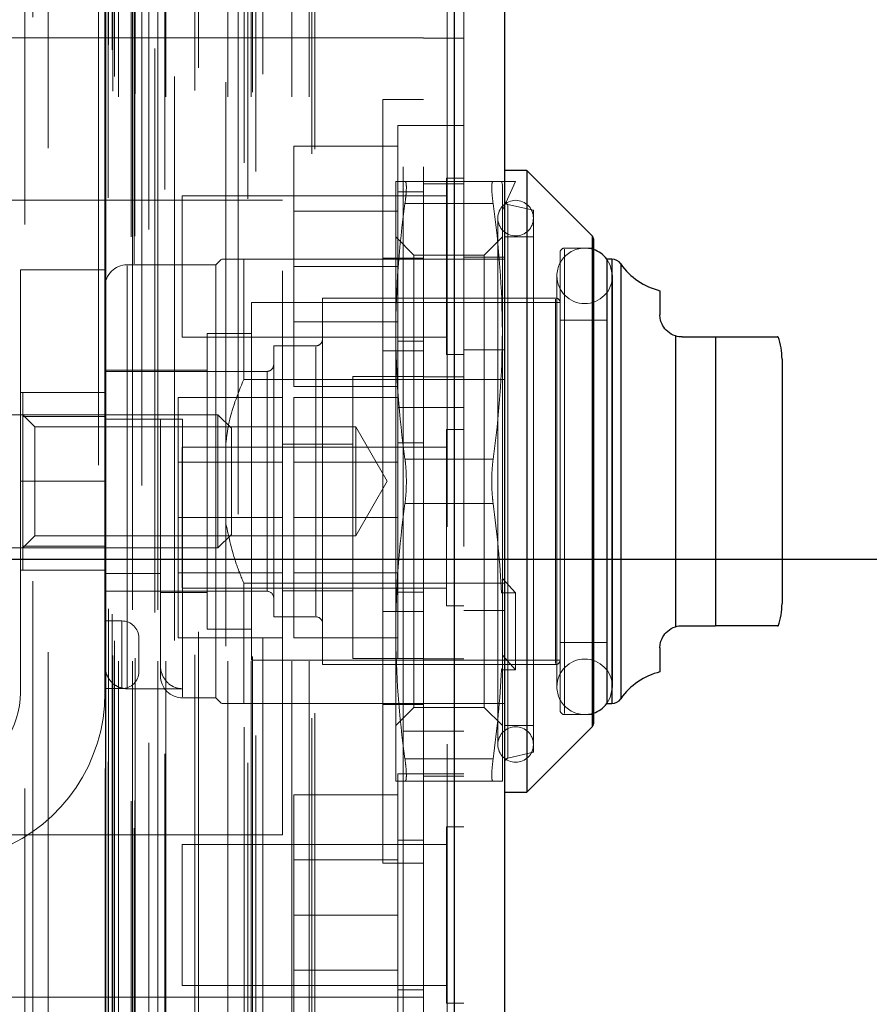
# Model space of a CAD drawing. Header units: inches. Extents: x 0.2 to 10.8, y 0.2 to 8.2.
# Tile 22 of 86: x 1.853 to 2.004, y 3.146 to 3.32. Entities that reach past the tile are written whole.
import ezdxf

# ---------------------------------------------------------------- set-up
doc = ezdxf.new("R2010")
doc.units = ezdxf.units.IN
doc.header["$MEASUREMENT"] = 0
doc.linetypes.add('HIDDEN', pattern=[0.07500000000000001, 0.05, -0.025])
doc.layers.add('DIMENSIONS', color=140, linetype='Continuous')
doc.layers.add('SLD-0', color=179, linetype='Continuous')
doc.styles.add('SLDTEXTSTYLE0', font='TXT', dxfattribs={"width": 0.7})
doc.dimstyles.new('SLDDIMSTYLE1', dxfattribs={"dimtxt": 0.0849609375, "dimasz": 0.13, "dimexe": 0, "dimexo": 0.0625, "dimgap": 0.021240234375, "dimtad": 0, "dimtih": 1, "dimtoh": 1, "dimlfac": 10, "dimrnd": 1e-09, "dimzin": 12, "dimdsep": 46, "dimtxsty": 'SLDTEXTSTYLE0', "dimsah": 1, "dimcen": 0.09, "dimadec": 0, "dimazin": 3, "dimtfac": 1, "dimtmove": 0, "dimatfit": 0, "dimfxl": 0, "dimfrac": 2, "dimtolj": 1, "dimtzin": 12, "dimarcsym": 0})
doc.dimstyles.new('SLDDIMSTYLE3', dxfattribs={"dimtxt": 0.18, "dimasz": 0.13, "dimexe": 0, "dimexo": 0.0625, "dimgap": 0, "dimtad": 0, "dimtih": 1, "dimtoh": 1, "dimdec": 0, "dimrnd": 1e-09, "dimzin": 0, "dimdsep": 46, "dimtxsty": 'Standard', "dimsah": 1, "dimcen": 0.09, "dimadec": 0, "dimazin": 0, "dimtfac": 0.13, "dimtdec": 0, "dimtofl": 0, "dimtmove": 0, "dimatfit": 3, "dimfxl": 0, "dimfrac": 2, "dimtolj": 1, "dimtzin": 0, "dimarcsym": 0})

# ---------------------------------------------------------------- blocks, each defined once
blk = doc.blocks.new('_D_11')
at = {"layer": 'DIMENSIONS'}
for p, q in [((2.038487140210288, 3.224847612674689), (2.038487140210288, 3.474847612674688)), ((1.746541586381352, 3.224847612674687), (2.163487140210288, 3.224847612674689)), ((1.87197215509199, 3.042647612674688), (2.163487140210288, 3.042647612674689)), ((2.038487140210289, 2.744478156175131), (2.038487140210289, 3.042647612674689)), ((2.134188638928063, 2.744478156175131), (2.038487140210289, 2.744478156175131)), ((2.287380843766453, 2.744478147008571), (2.25885075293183, 2.744478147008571)), ((2.25885075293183, 2.744478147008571), (2.25885075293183, 2.609447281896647)), ((2.539850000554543, 2.744478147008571), (2.568380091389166, 2.744478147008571)), ((2.568380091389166, 2.744478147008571), (2.568380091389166, 2.609447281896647)), ((2.25885075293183, 2.609447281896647), (2.287380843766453, 2.609447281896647)), ((2.568380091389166, 2.609447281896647), (2.539850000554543, 2.609447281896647))]:
    blk.add_line(p, q, dxfattribs=at)
for points in [[(2.038487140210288, 3.224847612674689), (2.058487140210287, 3.354847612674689), (2.018487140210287, 3.354847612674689)], [(2.038487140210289, 3.042647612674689), (2.018487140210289, 2.912647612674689), (2.058487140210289, 2.912647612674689)]]:
    blk.add_solid(points, dxfattribs=at)
at = {"layer": 'DIMENSIONS', "char_height": 0.08333333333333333, "attachment_point": 1, "style": 'SLDTEXTSTYLE0'}
for s, insert in [('1.82', (2.287380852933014, 2.87092052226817)), ('46.3', (2.287380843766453, 2.716869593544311))]:
    blk.add_mtext(s, dxfattribs=dict(at, insert=insert))
blk = doc.blocks.new('_D_12')
at = {"layer": 'DIMENSIONS'}
for p, q in [((1.670916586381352, 3.149222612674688), (1.670916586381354, 2.727656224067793)), ((1.853116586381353, 2.999847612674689), (1.853116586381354, 2.727656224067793)), ((1.112611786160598, 2.85265621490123), (1.084081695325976, 2.85265621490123)), ((1.084081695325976, 2.85265621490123), (1.084081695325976, 2.717625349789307)), ((1.365080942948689, 2.85265621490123), (1.393611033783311, 2.85265621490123)), ((1.393611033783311, 2.85265621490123), (1.393611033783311, 2.717625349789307)), ((1.670916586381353, 2.852656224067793), (1.480213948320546, 2.852656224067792)), ((1.853116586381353, 2.852656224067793), (2.103116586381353, 2.852656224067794)), ((1.084081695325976, 2.717625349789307), (1.112611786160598, 2.717625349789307)), ((1.393611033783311, 2.717625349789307), (1.365080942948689, 2.717625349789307))]:
    blk.add_line(p, q, dxfattribs=at)
for points in [[(1.670916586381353, 2.852656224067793), (1.540916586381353, 2.872656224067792), (1.540916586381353, 2.832656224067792)], [(1.853116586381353, 2.852656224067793), (1.983116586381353, 2.832656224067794), (1.983116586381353, 2.872656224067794)]]:
    blk.add_solid(points, dxfattribs=at)
at = {"layer": 'DIMENSIONS', "char_height": 0.08333333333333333, "attachment_point": 1, "style": 'SLDTEXTSTYLE0'}
for s, insert in [('1.82', (1.112611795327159, 2.97909859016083)), ('46.3', (1.112611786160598, 2.825047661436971))]:
    blk.add_mtext(s, dxfattribs=dict(at, insert=insert))

msp = doc.modelspace()

# ---------------------------------------------------------------- linework, layer by layer
at = {"layer": 'SLD-0', "linetype": 'HIDDEN', "lineweight": 18}
for p, q in [((1.873550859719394, 3.077172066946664), (1.873550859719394, 5.345503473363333)), ((1.873550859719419, 3.077172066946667), (1.873550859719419, 5.345503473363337)), ((1.867229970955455, 5.341502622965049), (1.867229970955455, 3.081172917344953)), ((1.873040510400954, 3.081977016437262), (1.873040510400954, 5.340698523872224)), ((1.873652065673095, 3.082084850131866), (1.873652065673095, 5.340590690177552)), ((1.854164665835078, 3.084158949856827), (1.854164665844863, 5.338522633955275)), ((1.854164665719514, 3.084169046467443), (1.854164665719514, 5.33852069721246)), ((1.876116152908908, 3.083254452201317), (1.876116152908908, 5.33942108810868)), ((1.874925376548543, 5.337926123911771), (1.874925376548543, 3.0847146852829)), ((1.868389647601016, 3.087754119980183), (1.868389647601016, 5.334921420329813)), ((1.868357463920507, 5.334669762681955), (1.868357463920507, 3.088005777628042)), ((1.868931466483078, 3.088910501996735), (1.868931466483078, 5.333765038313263)), ((1.868931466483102, 3.088910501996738), (1.868931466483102, 5.333765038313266)), ((1.893725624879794, 3.088730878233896), (1.893725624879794, 5.3339446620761)), ((1.878993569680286, 3.090339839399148), (1.878993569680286, 5.3323379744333)), ((1.892007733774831, 5.332835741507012), (1.892007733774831, 3.08984473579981)), ((1.876153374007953, 3.092311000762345), (1.876153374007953, 5.330364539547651)), ((1.929055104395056, 5.330601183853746), (1.929055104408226, 3.092074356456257)), ((1.929055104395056, 3.092074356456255), (1.929055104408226, 5.330601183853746)), ((1.930305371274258, 3.092074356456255), (1.930305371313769, 5.330601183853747)), ((1.895142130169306, 3.093570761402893), (1.895142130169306, 5.329108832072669)), ((1.89302445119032, 3.095093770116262), (1.89302445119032, 5.327581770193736)), ((1.932029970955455, 5.327067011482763), (1.932029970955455, 3.095608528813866)), ((1.858288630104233, 3.097686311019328), (1.858288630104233, 5.32495988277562)), ((1.905044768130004, 3.09665662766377), (1.905044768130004, 5.326018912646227)), ((1.905564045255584, 3.097533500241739), (1.905564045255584, 5.325142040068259)), ((1.870748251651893, 3.106794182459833), (1.870748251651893, 5.315881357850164)), ((1.870748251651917, 3.106794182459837), (1.870748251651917, 5.315881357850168)), ((1.873236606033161, 5.315881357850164), (1.873236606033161, 3.106794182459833)), ((1.873236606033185, 3.106794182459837), (1.873236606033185, 5.315881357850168)), ((1.877736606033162, 3.106794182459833), (1.877736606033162, 5.315881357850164)), ((1.877736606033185, 5.315881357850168), (1.877736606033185, 3.106794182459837)), ((1.879144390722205, 3.106794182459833), (1.879144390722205, 5.315881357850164)), ((1.89014912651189, 3.106794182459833), (1.89014912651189, 5.315881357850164)), ((1.894283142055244, 3.106794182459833), (1.894283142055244, 5.315881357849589)), ((1.901524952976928, 3.106794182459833), (1.901524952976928, 5.315881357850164)), ((1.904564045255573, 3.106794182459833), (1.904564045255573, 5.315881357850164)), ((1.904564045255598, 3.106794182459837), (1.904564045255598, 5.315881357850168)), ((1.869736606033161, 3.107794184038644), (1.869736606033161, 5.314881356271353)), ((1.869736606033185, 3.107794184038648), (1.869736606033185, 5.314881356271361)), ((1.873736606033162, 3.107294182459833), (1.873736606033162, 5.315381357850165)), ((1.877236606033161, 5.315381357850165), (1.877236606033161, 3.107294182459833)), ((1.884302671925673, 3.107894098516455), (1.884302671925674, 5.314831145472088)), ((1.894537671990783, 3.10759109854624), (1.894537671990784, 5.31508796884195)), ((1.870029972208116, 3.110387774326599), (1.870029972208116, 5.312287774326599)), ((1.88495958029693, 3.11194841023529), (1.88495958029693, 5.310727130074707)), ((1.884959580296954, 3.111948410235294), (1.884959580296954, 5.310727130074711)), ((1.89635505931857, 3.110833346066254), (1.89635505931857, 5.311842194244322)), ((1.880693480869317, 5.310402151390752), (1.880693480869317, 3.112256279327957)), ((1.889826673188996, 5.309406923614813), (1.889826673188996, 3.113270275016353)), ((1.869652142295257, 3.115090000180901), (1.869652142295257, 5.307585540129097)), ((1.869652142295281, 3.115090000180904), (1.869652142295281, 5.307585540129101)), ((1.868995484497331, 3.116017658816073), (1.868995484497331, 5.306657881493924)), ((1.868995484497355, 3.116017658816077), (1.868995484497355, 5.306657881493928)), ((1.855565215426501, 3.120926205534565), (1.855565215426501, 5.301749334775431)), ((1.921229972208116, 3.194387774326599), (1.921229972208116, 5.228287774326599)), ((1.921229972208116, 3.194387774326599), (1.921229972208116, 5.228287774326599)), ((1.921229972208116, 5.228287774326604), (1.921229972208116, 3.194387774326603)), ((1.921229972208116, 5.228287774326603), (1.921229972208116, 3.194387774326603)), ((1.924829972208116, 3.194387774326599), (1.924829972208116, 5.228287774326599)), ((1.924829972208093, 3.317221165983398), (1.834829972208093, 3.317221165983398)), ((1.92482997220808, 3.31717116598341), (1.93202997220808, 3.31717116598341)), ((1.917629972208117, 3.238641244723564), (1.917629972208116, 3.306341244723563)), ((1.924829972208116, 3.306341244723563), (1.917629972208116, 3.306341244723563)), ((1.920329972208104, 3.301721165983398), (1.920329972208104, 3.276721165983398)), ((1.924829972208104, 3.301721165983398), (1.920329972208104, 3.301721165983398)), ((1.932029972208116, 3.301721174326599), (1.924829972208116, 3.301721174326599)), ((1.920329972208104, 3.298021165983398), (1.901829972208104, 3.298021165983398)), ((1.901829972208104, 3.298021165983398), (1.901829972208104, 3.276721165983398)), ((1.919938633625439, 3.291790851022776), (1.919938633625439, 3.26521604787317)), ((1.937207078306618, 3.291790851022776), (1.921567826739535, 3.291790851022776)), ((1.932029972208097, 3.29137116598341), (1.924829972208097, 3.29137116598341)), ((1.928904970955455, 3.292346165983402), (1.928904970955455, 3.276721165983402)), ((1.932029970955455, 3.292346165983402), (1.928904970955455, 3.292346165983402)), ((1.938680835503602, 3.291790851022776), (1.938836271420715, 3.291204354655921)), ((1.938680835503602, 3.291790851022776), (1.941198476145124, 3.291790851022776)), ((1.941198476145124, 3.291790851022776), (1.938836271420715, 3.286673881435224)), ((1.924829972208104, 3.289971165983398), (1.920329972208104, 3.289971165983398)), ((1.938836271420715, 3.291204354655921), (1.938836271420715, 3.26521604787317)), ((1.899829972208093, 3.288471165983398), (1.799829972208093, 3.288471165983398)), ((1.882029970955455, 3.289221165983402), (1.882029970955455, 3.276721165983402)), ((1.928904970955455, 3.289221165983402), (1.882029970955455, 3.289221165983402)), ((1.899829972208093, 3.175971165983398), (1.899829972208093, 3.288471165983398)), ((1.937207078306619, 3.28785384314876), (1.921567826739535, 3.28785384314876)), ((1.937207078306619, 3.287853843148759), (1.921567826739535, 3.28785384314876)), ((1.920329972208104, 3.286516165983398), (1.901829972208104, 3.286516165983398)), ((1.944348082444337, 3.286672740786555), (1.939840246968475, 3.28771345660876)), ((1.939840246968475, 3.28766924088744), (1.939840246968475, 3.189613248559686)), ((1.944348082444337, 3.286672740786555), (1.944348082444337, 3.238641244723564)), ((1.938048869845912, 3.28529478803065), (1.938048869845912, 3.191987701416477)), ((1.92313548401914, 3.278751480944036), (1.919938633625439, 3.281948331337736)), ((1.938836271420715, 3.281948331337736), (1.935639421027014, 3.278751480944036)), ((1.944348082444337, 3.281948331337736), (1.939229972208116, 3.281948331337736)), ((1.954747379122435, 3.195103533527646), (1.954747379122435, 3.282178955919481)), ((1.949072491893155, 3.279192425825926), (1.949072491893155, 3.238641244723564)), ((1.954978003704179, 3.279979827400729), (1.949859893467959, 3.279979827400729)), ((1.949859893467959, 3.279803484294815), (1.949859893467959, 3.197479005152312)), ((1.889033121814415, 3.278011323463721), (1.888048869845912, 3.277027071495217)), ((1.892970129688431, 3.278011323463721), (1.892970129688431, 3.256682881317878)), ((1.892970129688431, 3.278011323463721), (1.939229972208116, 3.278011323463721)), ((1.917629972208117, 3.278191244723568), (1.924829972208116, 3.278191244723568)), ((1.92313548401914, 3.278751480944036), (1.92313548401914, 3.198531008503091)), ((1.935639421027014, 3.278751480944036), (1.92313548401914, 3.278751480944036)), ((1.932029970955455, 3.278371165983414), (1.939229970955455, 3.278371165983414)), ((1.935639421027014, 3.278751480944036), (1.935639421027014, 3.198531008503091)), ((1.957375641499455, 3.278011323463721), (1.957340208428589, 3.278011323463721)), ((1.958228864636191, 3.199271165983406), (1.958228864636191, 3.278011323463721)), ((1.853363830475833, 3.2761432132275), (1.853363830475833, 3.238643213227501)), ((1.868363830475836, 3.2761432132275), (1.853363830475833, 3.2761432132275)), ((1.868363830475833, 3.2761432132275), (1.868363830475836, 3.238643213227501)), ((1.888048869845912, 3.277027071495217), (1.872300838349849, 3.277027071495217)), ((1.872300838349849, 3.201872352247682), (1.872300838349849, 3.276846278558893)), ((1.882029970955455, 3.276721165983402), (1.882029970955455, 3.264221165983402)), ((1.888048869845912, 3.277027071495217), (1.888048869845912, 3.238641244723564)), ((1.920329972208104, 3.276721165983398), (1.901829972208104, 3.276721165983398)), ((1.901829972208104, 3.276721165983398), (1.901829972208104, 3.255421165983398)), ((1.920329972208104, 3.276721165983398), (1.920329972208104, 3.251721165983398)), ((1.928904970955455, 3.276721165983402), (1.928904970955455, 3.261096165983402)), ((1.959844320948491, 3.200114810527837), (1.959844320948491, 3.277167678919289)), ((1.94851737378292, 3.275058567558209), (1.94851737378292, 3.202223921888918)), ((1.958359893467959, 3.202223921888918), (1.958359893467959, 3.275058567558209)), ((1.906946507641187, 3.271121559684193), (1.906946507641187, 3.238641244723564)), ((1.948285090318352, 3.271121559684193), (1.906946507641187, 3.271121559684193)), ((1.948285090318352, 3.270943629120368), (1.948285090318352, 3.206338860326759)), ((1.894348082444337, 3.270334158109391), (1.894348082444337, 3.238641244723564)), ((1.949072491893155, 3.270334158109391), (1.894348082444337, 3.270334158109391)), ((1.901829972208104, 3.266926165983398), (1.920329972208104, 3.266926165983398)), ((1.957340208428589, 3.267184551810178), (1.949072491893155, 3.267184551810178)), ((1.919938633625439, 3.26521604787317), (1.919938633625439, 3.212066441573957)), ((1.938836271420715, 3.26521604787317), (1.938836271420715, 3.219178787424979)), ((1.882029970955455, 3.264221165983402), (1.928904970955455, 3.264221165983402)), ((1.886474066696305, 3.264822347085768), (1.886474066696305, 3.238641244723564)), ((1.894348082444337, 3.264822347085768), (1.886474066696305, 3.264822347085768)), ((1.920329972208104, 3.263471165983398), (1.924829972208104, 3.263471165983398)), ((1.969537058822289, 3.212866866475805), (1.969537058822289, 3.264415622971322)), ((1.976631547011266, 3.213050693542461), (1.976631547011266, 3.264231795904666)), ((1.898285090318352, 3.26265699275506), (1.898285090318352, 3.238641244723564)), ((1.905765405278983, 3.26265699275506), (1.898285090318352, 3.26265699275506)), ((1.905765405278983, 3.262481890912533), (1.905765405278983, 3.214800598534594)), ((1.917629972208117, 3.261740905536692), (1.924829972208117, 3.261740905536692)), ((1.932029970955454, 3.261920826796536), (1.939229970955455, 3.261920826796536)), ((1.928904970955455, 3.261096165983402), (1.932029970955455, 3.261096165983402)), ((1.886474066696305, 3.258326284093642), (1.868363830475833, 3.258326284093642)), ((1.897103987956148, 3.258129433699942), (1.868363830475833, 3.258129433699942)), ((1.892970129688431, 3.256682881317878), (1.939229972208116, 3.256682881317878)), ((1.897103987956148, 3.258084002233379), (1.897103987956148, 3.219198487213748)), ((1.912329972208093, 3.257221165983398), (1.912329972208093, 3.207221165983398)), ((1.924829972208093, 3.257221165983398), (1.912329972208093, 3.257221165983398)), ((1.93202997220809, 3.25717116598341), (1.924829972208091, 3.25717116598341)), ((1.920329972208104, 3.255421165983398), (1.901829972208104, 3.255421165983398)), ((1.868363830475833, 3.2543932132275), (1.853363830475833, 3.2543932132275)), ((1.853796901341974, 3.254389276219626), (1.853796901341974, 3.250121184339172)), ((1.853796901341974, 3.254389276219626), (1.868363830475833, 3.254389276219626)), ((1.899829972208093, 3.253521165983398), (1.881329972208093, 3.253521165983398)), ((1.881329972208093, 3.253521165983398), (1.881329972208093, 3.232221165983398)), ((1.920329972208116, 3.253521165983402), (1.901829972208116, 3.253521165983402)), ((1.901829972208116, 3.253521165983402), (1.901829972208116, 3.232221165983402)), ((1.920329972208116, 3.251721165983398), (1.920329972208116, 3.207221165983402)), ((1.920329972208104, 3.251721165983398), (1.924829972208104, 3.251721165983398)), ((1.924829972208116, 3.251721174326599), (1.932029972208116, 3.251721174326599)), ((1.888389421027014, 3.250452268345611), (1.849466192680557, 3.250452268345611)), ((1.855928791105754, 3.248320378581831), (1.853796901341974, 3.250452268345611)), ((1.853796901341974, 3.250121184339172), (1.868363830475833, 3.250121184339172)), ((1.853796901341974, 3.250121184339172), (1.853796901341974, 3.227161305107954)), ((1.872300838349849, 3.249664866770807), (1.882143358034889, 3.249664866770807)), ((1.878206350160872, 3.249664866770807), (1.878206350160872, 3.204192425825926)), ((1.882143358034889, 3.249664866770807), (1.882143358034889, 3.200430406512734)), ((1.888389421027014, 3.250452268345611), (1.888389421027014, 3.238641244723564)), ((1.890804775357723, 3.248036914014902), (1.888389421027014, 3.250452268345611)), ((1.855928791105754, 3.248320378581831), (1.855928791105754, 3.228962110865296)), ((1.912848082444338, 3.248320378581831), (1.855928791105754, 3.248320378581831)), ((1.890804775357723, 3.248036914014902), (1.890804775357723, 3.238641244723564)), ((1.912848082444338, 3.248320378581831), (1.912848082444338, 3.238641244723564)), ((1.918436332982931, 3.238641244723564), (1.912848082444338, 3.248320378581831)), ((1.928904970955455, 3.247846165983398), (1.928904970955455, 3.216596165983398)), ((1.932029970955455, 3.247846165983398), (1.928904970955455, 3.247846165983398)), ((1.882029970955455, 3.244721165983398), (1.882029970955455, 3.219721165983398)), ((1.928904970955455, 3.244721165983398), (1.882029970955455, 3.244721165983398)), ((1.912329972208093, 3.245221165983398), (1.899829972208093, 3.245221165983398)), ((1.924829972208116, 3.245471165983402), (1.920329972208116, 3.245471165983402)), ((1.937207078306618, 3.242578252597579), (1.921567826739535, 3.242578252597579)), ((1.937207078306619, 3.242578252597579), (1.921567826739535, 3.242578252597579)), ((1.899829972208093, 3.242016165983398), (1.881329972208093, 3.242016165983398)), ((1.920329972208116, 3.242016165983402), (1.901829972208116, 3.242016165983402)), ((1.853363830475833, 3.2011432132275), (1.853363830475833, 3.238643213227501)), ((1.868363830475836, 3.238643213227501), (1.853363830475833, 3.238643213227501)), ((1.868363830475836, 3.238643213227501), (1.853363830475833, 3.238643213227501)), ((1.868363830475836, 3.238643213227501), (1.868363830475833, 3.2011432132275)), ((1.886474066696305, 3.238641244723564), (1.886474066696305, 3.212460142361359)), ((1.888048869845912, 3.238641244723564), (1.888048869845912, 3.20025541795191)), ((1.888389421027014, 3.238641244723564), (1.888389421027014, 3.226830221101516)), ((1.890804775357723, 3.238641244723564), (1.890804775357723, 3.229245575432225)), ((1.894348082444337, 3.238641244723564), (1.894348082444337, 3.206948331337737)), ((1.898285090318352, 3.238641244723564), (1.898285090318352, 3.214625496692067)), ((1.906946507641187, 3.238641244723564), (1.906946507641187, 3.206160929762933)), ((1.912848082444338, 3.238641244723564), (1.912848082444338, 3.228962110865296)), ((1.912848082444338, 3.228962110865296), (1.918436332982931, 3.238641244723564)), ((1.917629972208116, 3.170941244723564), (1.917629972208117, 3.238641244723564)), ((1.944348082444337, 3.238641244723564), (1.944348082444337, 3.190609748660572)), ((1.949072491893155, 3.238641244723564), (1.949072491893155, 3.198090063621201)), ((1.937207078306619, 3.234704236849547), (1.921567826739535, 3.234704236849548)), ((1.937207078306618, 3.234704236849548), (1.921567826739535, 3.234704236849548)), ((1.899829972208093, 3.232221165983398), (1.881329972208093, 3.232221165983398)), ((1.881329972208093, 3.232221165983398), (1.881329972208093, 3.210921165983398)), ((1.920329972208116, 3.232221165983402), (1.901829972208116, 3.232221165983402)), ((1.901829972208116, 3.232221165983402), (1.901829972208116, 3.210921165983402)), ((1.853796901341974, 3.226830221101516), (1.855928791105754, 3.228962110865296)), ((1.855928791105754, 3.228962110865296), (1.912848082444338, 3.228962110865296)), ((1.888389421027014, 3.226830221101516), (1.890804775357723, 3.229245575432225)), ((1.849466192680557, 3.226830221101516), (1.888389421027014, 3.226830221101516)), ((1.853796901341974, 3.227161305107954), (1.853796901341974, 3.2228932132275)), ((1.853796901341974, 3.227161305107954), (1.868363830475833, 3.227161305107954)), ((1.868363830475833, 3.2228932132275), (1.853363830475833, 3.2228932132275)), ((1.868363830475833, 3.22233233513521), (1.878206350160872, 3.22233233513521)), ((1.881329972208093, 3.222426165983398), (1.899829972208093, 3.222426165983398)), ((1.901829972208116, 3.222426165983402), (1.920329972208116, 3.222426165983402)), ((1.892970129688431, 3.220599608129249), (1.892970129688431, 3.199271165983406)), ((1.892970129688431, 3.220599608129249), (1.939229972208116, 3.220599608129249)), ((1.941198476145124, 3.218885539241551), (1.938836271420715, 3.221444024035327)), ((1.868363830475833, 3.219153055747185), (1.897103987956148, 3.219153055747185)), ((1.878206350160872, 3.218956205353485), (1.886474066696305, 3.218956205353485)), ((1.882029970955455, 3.219721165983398), (1.928904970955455, 3.219721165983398)), ((1.899829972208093, 3.219221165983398), (1.912329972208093, 3.219221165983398)), ((1.920329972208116, 3.218971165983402), (1.924829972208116, 3.218971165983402)), ((1.938680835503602, 3.218885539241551), (1.938836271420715, 3.219178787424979)), ((1.938680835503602, 3.218885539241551), (1.941198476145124, 3.218885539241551)), ((1.938836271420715, 3.207805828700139), (1.938836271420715, 3.219178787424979)), ((1.941198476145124, 3.205247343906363), (1.941198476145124, 3.218885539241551)), ((1.928904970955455, 3.216596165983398), (1.932029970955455, 3.216596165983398)), ((1.898285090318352, 3.214625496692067), (1.905765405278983, 3.214625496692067)), ((1.917629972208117, 3.215541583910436), (1.924829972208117, 3.215541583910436)), ((1.932029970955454, 3.21572150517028), (1.939229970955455, 3.21572150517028)), ((1.871363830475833, 3.2138932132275), (1.868363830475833, 3.2138932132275)), ((1.871363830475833, 3.201893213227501), (1.871363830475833, 3.2138932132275)), ((1.871363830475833, 3.2138932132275), (1.871363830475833, 3.201893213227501)), ((1.886474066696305, 3.212460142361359), (1.894348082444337, 3.212460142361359)), ((1.919938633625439, 3.212066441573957), (1.919938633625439, 3.185491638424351)), ((1.874363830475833, 3.2048932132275), (1.874363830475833, 3.210893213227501)), ((1.899829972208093, 3.210921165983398), (1.881329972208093, 3.210921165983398)), ((1.920329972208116, 3.210921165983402), (1.901829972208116, 3.210921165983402)), ((1.949072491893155, 3.210097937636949), (1.957340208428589, 3.210097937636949)), ((1.941198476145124, 3.205247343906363), (1.938836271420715, 3.207805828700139)), ((1.938836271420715, 3.205540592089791), (1.938836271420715, 3.207805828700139)), ((1.894348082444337, 3.206948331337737), (1.949072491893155, 3.206948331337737)), ((1.906946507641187, 3.206160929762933), (1.948285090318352, 3.206160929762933)), ((1.912329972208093, 3.207221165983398), (1.924829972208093, 3.207221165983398)), ((1.924829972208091, 3.20717116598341), (1.93202997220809, 3.20717116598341)), ((1.938680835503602, 3.205247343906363), (1.938836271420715, 3.205540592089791)), ((1.938680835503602, 3.205247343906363), (1.941198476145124, 3.205247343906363)), ((1.938836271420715, 3.205540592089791), (1.938836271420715, 3.185491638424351)), ((1.871363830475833, 3.201893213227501), (1.868363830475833, 3.201893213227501)), ((1.872300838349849, 3.201872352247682), (1.882143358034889, 3.201872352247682)), ((1.882143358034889, 3.20025541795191), (1.888048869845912, 3.20025541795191)), ((1.888048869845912, 3.20025541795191), (1.889033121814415, 3.199271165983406)), ((1.892970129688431, 3.199271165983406), (1.932029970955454, 3.199271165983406)), ((1.917629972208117, 3.199091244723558), (1.924829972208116, 3.199091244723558)), ((1.932029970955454, 3.199271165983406), (1.939229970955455, 3.199271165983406)), ((1.957340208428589, 3.199271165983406), (1.957375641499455, 3.199271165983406)), ((1.919938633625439, 3.19533415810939), (1.92313548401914, 3.198531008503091)), ((1.92313548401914, 3.198531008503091), (1.935639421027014, 3.198531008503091)), ((1.935639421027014, 3.198531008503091), (1.938836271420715, 3.19533415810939)), ((1.949859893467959, 3.197302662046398), (1.954978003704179, 3.197302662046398)), ((1.921229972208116, 3.110387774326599), (1.921229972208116, 3.194387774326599)), ((1.921229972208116, 3.194387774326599), (1.932029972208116, 3.194387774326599)), ((1.924829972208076, 3.12967116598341), (1.924829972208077, 3.194387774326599)), ((1.939229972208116, 3.19533415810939), (1.944348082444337, 3.19533415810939)), ((1.939840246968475, 3.189569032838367), (1.944348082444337, 3.190609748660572)), ((1.937207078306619, 3.189428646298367), (1.921567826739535, 3.189428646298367)), ((1.937207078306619, 3.189428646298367), (1.921567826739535, 3.189428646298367)), ((1.920329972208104, 3.186771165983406), (1.920329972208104, 3.161771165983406)), ((1.924829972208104, 3.186771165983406), (1.920329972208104, 3.186771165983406)), ((1.932029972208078, 3.18677116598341), (1.924829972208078, 3.18677116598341)), ((1.937207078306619, 3.185491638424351), (1.921567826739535, 3.185491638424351)), ((1.924829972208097, 3.18637116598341), (1.932029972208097, 3.18637116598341)), ((1.920329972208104, 3.183071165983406), (1.901829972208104, 3.183071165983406)), ((1.901829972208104, 3.183071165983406), (1.901829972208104, 3.161771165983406)), ((1.928904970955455, 3.177396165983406), (1.928904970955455, 3.161771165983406)), ((1.932029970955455, 3.177396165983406), (1.928904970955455, 3.177396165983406)), ((1.799829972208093, 3.175971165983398), (1.899829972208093, 3.175971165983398)), ((1.924829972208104, 3.175021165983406), (1.920329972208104, 3.175021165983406)), ((1.882029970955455, 3.174271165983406), (1.882029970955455, 3.161771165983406)), ((1.928904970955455, 3.174271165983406), (1.882029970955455, 3.174271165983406)), ((1.920329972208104, 3.171566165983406), (1.901829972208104, 3.171566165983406)), ((1.917629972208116, 3.170941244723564), (1.924829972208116, 3.170941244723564)), ((1.882029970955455, 3.161771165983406), (1.882029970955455, 3.149271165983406)), ((1.920329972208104, 3.161771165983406), (1.901829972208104, 3.161771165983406)), ((1.901829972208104, 3.161771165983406), (1.901829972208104, 3.140471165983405)), ((1.920329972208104, 3.161771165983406), (1.920329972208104, 3.136771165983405)), ((1.928904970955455, 3.161771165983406), (1.928904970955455, 3.146146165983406)), ((1.901829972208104, 3.151976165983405), (1.920329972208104, 3.151976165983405)), ((1.882029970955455, 3.149271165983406), (1.928904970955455, 3.149271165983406)), ((1.920329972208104, 3.148521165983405), (1.924829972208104, 3.148521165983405)), ((1.834829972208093, 3.147221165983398), (1.924829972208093, 3.147221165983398)), ((1.928904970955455, 3.146146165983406), (1.932029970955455, 3.146146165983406))]:
    msp.add_line(p, q, dxfattribs=at)
at = {"layer": 'SLD-0', "linetype": 'Continuous', "lineweight": 25}
for p, q in [((1.868480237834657, 5.341502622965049), (1.868480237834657, 3.081172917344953)), ((1.930305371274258, 5.330601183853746), (1.930305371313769, 3.092074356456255)), ((1.939229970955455, 5.327067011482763), (1.939229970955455, 3.095608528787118)), ((1.943166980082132, 3.293759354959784), (1.939229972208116, 3.293759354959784)), ((1.954747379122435, 3.282178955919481), (1.943166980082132, 3.293759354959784)), ((1.943166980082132, 3.293759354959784), (1.943166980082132, 3.238641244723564)), ((1.954747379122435, 3.282178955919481), (1.954747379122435, 3.238641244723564)), ((1.954978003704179, 3.281622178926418), (1.954978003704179, 3.238641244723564)), ((1.957340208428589, 3.278011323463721), (1.957340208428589, 3.238641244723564)), ((1.958228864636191, 3.278011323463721), (1.957375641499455, 3.278011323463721)), ((1.958228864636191, 3.278011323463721), (1.958228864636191, 3.238641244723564)), ((1.959844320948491, 3.277167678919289), (1.959844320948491, 3.238641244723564)), ((1.966789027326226, 3.272429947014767), (1.966789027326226, 3.268168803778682)), ((1.969537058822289, 3.264415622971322), (1.969537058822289, 3.212866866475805)), ((1.970726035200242, 3.264231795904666), (1.976631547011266, 3.264231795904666)), ((1.976631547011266, 3.264231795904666), (1.976631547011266, 3.213050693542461)), ((1.988442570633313, 3.26029478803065), (1.988442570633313, 3.238641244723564)), ((1.943166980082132, 3.238641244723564), (1.943166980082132, 3.183523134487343)), ((1.954747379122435, 3.238641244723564), (1.954747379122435, 3.195103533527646)), ((1.954978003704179, 3.238641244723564), (1.954978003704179, 3.195660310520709)), ((1.957340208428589, 3.238641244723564), (1.957340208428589, 3.199271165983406)), ((1.958228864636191, 3.238641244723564), (1.958228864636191, 3.199271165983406)), ((1.959844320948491, 3.238641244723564), (1.959844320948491, 3.200114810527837)), ((1.988442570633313, 3.238641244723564), (1.988442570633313, 3.216987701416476)), ((1.970726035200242, 3.213050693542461), (1.976631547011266, 3.213050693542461)), ((1.966789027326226, 3.209113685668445), (1.966789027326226, 3.204852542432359)), ((1.957375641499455, 3.199271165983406), (1.958228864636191, 3.199271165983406)), ((1.943166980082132, 3.183523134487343), (1.954747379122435, 3.195103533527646)), ((1.939229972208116, 3.183523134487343), (1.943166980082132, 3.183523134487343))]:
    msp.add_line(p, q, dxfattribs=at)
at = {"layer": 'SLD-0', "linetype": 'HIDDEN', "lineweight": 18, "flags": 128}
for points in [[(1.858288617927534, 3.097687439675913), (1.858288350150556, 4.118653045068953), (1.858288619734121, 5.324988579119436)], [(1.858274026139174, 3.108382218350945), (1.858274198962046, 4.193200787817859), (1.85827402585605, 5.314291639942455)], [(1.958359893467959, 3.275058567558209), (1.957985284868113, 3.276941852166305), (1.957375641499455, 3.278011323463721)], [(1.957375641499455, 3.199271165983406), (1.957985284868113, 3.200340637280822), (1.958359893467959, 3.202223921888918)]]:
    msp.add_lwpolyline(points, dxfattribs=at)
at = {"layer": 'SLD-0', "linetype": 'HIDDEN', "lineweight": 18}
for centre, radius, start, end in [((1.941198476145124, 3.28529478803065), 0.00314960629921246, 0, 180), ((1.940017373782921, 3.288480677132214), 0.0007874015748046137, 180.0000000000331, 256.9999999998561), ((1.941198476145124, 3.28529478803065), 0.00314960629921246, 180, 0), ((1.953438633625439, 3.275058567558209), 0.004921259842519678, 71.77194722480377, 180), ((1.949859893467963, 3.279192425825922), 0.0007874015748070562, 90.00000000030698, 179.9999999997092), ((1.872300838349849, 3.273090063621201), 0.003937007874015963, 90.00000000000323, 180), ((1.953438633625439, 3.275058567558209), 0.004921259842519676, 180, 0), ((1.948285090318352, 3.270334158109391), 0.0007874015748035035, 0, 90), ((1.905765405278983, 3.263838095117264), 0.001181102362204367, 270.0000000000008, 2.154295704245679e-11), ((1.897103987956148, 3.259310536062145), 0.001181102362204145, 270.0000000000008, 4.308591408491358e-11), ((1.897103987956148, 3.217971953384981), 0.001181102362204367, 0, 90), ((1.905765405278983, 3.213444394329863), 0.001181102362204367, 0, 90), ((1.871363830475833, 3.210893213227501), 0.002999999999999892, 0, 90), ((1.948285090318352, 3.206948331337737), 0.0007874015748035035, 270.0000000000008, 0), ((1.953438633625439, 3.202223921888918), 0.004921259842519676, 0, 180), ((1.871363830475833, 3.2048932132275), 0.002999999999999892, 270.0000000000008, 0), ((1.882143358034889, 3.204192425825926), 0.003937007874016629, 180.0000000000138, 270.0000000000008), ((1.838363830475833, 3.2011432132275), 0.0150000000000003, 292.0193813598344, 0), ((1.838363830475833, 3.2011432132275), 0.03000000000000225, 292.0193813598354, 0), ((1.953438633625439, 3.202223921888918), 0.004921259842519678, 180, 288.228052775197), ((1.949859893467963, 3.198090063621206), 0.0007874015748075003, 180.000000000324, 269.9999999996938), ((1.941198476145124, 3.191987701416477), 0.00314960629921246, 0, 180), ((1.941198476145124, 3.191987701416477), 0.00314960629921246, 180, 0), ((1.940017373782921, 3.188801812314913), 0.0007874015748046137, 103.0000000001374, 179.9999999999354)]:
    msp.add_arc(centre, radius, start, end, dxfattribs=at)
at = {"layer": 'SLD-0', "linetype": 'Continuous', "lineweight": 25}
for centre, radius, start, end in [((1.954190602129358, 3.281622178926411), 0.0007874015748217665, 4.847165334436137e-10, 44.9999999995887), ((1.953438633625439, 3.275058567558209), 0.004921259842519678, 36.86989764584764, 71.77194722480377), ((1.958228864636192, 3.276042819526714), 0.001968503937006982, 34.84990457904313, 90.00000000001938), ((1.969537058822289, 3.283916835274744), 0.01181102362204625, 214.8499045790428, 256.5458794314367), ((1.976631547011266, 3.26029478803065), 0.01181102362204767, 2.154295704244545e-12, 19.60811917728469), ((1.976631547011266, 3.216987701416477), 0.01181102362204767, 340.2500112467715, 359.9999999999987), ((1.969537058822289, 3.193365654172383), 0.01181102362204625, 103.4541205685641, 145.1500954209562), ((1.953438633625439, 3.202223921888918), 0.004921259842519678, 288.228052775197, 323.1301023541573), ((1.958228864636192, 3.201239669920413), 0.001968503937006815, 269.9999999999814, 325.1500954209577), ((1.954190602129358, 3.195660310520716), 0.0007874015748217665, 315.0000000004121, 359.9999999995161)]:
    msp.add_arc(centre, radius, start, end, dxfattribs=at)
at = {"layer": 'SLD-0', "linetype": 'HIDDEN', "lineweight": 18}
for points in [[(1.919938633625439, 3.291790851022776), (1.919938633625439, 3.291790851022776), (1.920541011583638, 3.291790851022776), (1.921567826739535, 3.291790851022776)], [(1.937207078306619, 3.291790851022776), (1.93792491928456, 3.291790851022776), (1.938440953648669, 3.291790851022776), (1.938680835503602, 3.291790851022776)], [(1.919938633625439, 3.26521604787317), (1.919938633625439, 3.272791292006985), (1.920541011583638, 3.280334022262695), (1.921567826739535, 3.28785384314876)], [(1.938836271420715, 3.26521604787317), (1.938836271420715, 3.272791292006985), (1.938233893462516, 3.280334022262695), (1.937207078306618, 3.28785384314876)], [(1.921567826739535, 3.242578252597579), (1.920541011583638, 3.250098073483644), (1.919938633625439, 3.257640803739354), (1.919938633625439, 3.26521604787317)], [(1.937207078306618, 3.242578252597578), (1.938233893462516, 3.250098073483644), (1.938836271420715, 3.257640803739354), (1.938836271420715, 3.26521604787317)], [(1.921567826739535, 3.234704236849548), (1.920541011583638, 3.227184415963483), (1.919938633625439, 3.219641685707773), (1.919938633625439, 3.212066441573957)], [(1.938680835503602, 3.218885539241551), (1.938440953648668, 3.224176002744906), (1.93792491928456, 3.229447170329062), (1.937207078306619, 3.234704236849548)], [(1.919938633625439, 3.212066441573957), (1.919938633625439, 3.204491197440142), (1.920541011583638, 3.196948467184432), (1.921567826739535, 3.189428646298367)], [(1.937207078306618, 3.189428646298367), (1.937924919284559, 3.194685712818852), (1.938440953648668, 3.199956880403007), (1.938680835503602, 3.205247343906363)], [(1.921567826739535, 3.185491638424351), (1.920541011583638, 3.185491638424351), (1.919938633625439, 3.185491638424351), (1.919938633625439, 3.185491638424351)], [(1.938836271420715, 3.185491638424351), (1.938836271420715, 3.185491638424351), (1.938233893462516, 3.185491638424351), (1.937207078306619, 3.185491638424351)]]:
    msp.add_open_spline(points, degree=3, dxfattribs=at)
for points, knots in [([(1.921567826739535, 3.291790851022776), (1.921649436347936, 3.291790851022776), (1.921710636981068, 3.29170165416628), (1.921794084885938, 3.291347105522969), (1.921815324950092, 3.291080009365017), (1.921815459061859, 3.290395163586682), (1.921794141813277, 3.289967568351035), (1.921711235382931, 3.288999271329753), (1.921649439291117, 3.288451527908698), (1.921567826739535, 3.28785384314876)], [0, 0, 0, 0, 0.25, 0.25, 0.5, 0.5, 0.75, 0.75, 1, 1, 1, 1]), ([(1.937207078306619, 3.28785384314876), (1.937125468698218, 3.288451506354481), (1.937064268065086, 3.288993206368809), (1.936980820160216, 3.28996598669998), (1.936959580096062, 3.290391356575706), (1.936959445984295, 3.291077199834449), (1.936980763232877, 3.291345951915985), (1.937063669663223, 3.291700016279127), (1.937125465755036, 3.291790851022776), (1.937207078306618, 3.291790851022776)], [0, 0, 0, 0, 0.2499999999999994, 0.2499999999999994, 0.4999999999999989, 0.4999999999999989, 0.7499999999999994, 0.7499999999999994, 1, 1, 1, 1]), ([(1.889144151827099, 3.278011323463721), (1.889210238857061, 3.278011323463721), (1.889358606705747, 3.278011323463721), (1.89106189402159, 3.27801132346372), (1.89252223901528, 3.278011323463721), (1.892970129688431, 3.278011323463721)], [0, 0, 0, 0, 0.3576770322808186, 0.8029982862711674, 1, 1, 1, 1]), ([(1.892970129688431, 3.256682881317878), (1.891894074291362, 3.254044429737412), (1.890405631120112, 3.25039481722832), (1.889952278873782, 3.246501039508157), (1.889826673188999, 3.245422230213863)], [0, 0, 0, 0, 0.7229401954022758, 1, 1, 1, 1]), ([(1.868363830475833, 3.249664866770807), (1.868363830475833, 3.249664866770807), (1.868459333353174, 3.249664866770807), (1.868839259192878, 3.249664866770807), (1.869120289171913, 3.249664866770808), (1.870199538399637, 3.249664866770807), (1.871233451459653, 3.249664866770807), (1.872300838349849, 3.249664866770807)], [0, 0, 0, 0, 0.2499999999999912, 0.2499999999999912, 0.4999999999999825, 0.4999999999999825, 1, 1, 1, 1]), ([(1.921567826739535, 3.242578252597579), (1.921649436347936, 3.241980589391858), (1.921710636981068, 3.241349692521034), (1.921794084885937, 3.240022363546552), (1.921815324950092, 3.239329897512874), (1.921815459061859, 3.237959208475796), (1.921794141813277, 3.237262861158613), (1.921711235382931, 3.235940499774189), (1.921649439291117, 3.235301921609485), (1.921567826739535, 3.234704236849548)], [0, 0, 0, 0, 0.25, 0.25, 0.5, 0.5, 0.75, 0.75, 1, 1, 1, 1]), ([(1.937207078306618, 3.234704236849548), (1.937125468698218, 3.235301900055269), (1.937064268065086, 3.235932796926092), (1.936980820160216, 3.237260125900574), (1.936959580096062, 3.237952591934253), (1.936959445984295, 3.239323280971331), (1.936980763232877, 3.240019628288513), (1.937063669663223, 3.241341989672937), (1.937125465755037, 3.241980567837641), (1.937207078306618, 3.242578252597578)], [0, 0, 0, 0, 0.25, 0.25, 0.5, 0.5, 0.75, 0.75, 1, 1, 1, 1]), ([(1.889826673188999, 3.231095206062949), (1.890351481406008, 3.228708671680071), (1.891139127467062, 3.225126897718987), (1.892512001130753, 3.221732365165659), (1.892970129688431, 3.220599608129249)], [0, 0, 0, 0, 0.6662995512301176, 1, 1, 1, 1]), ([(1.872300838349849, 3.201872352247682), (1.871767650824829, 3.201872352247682), (1.871243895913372, 3.201985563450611), (1.870279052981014, 3.202413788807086), (1.869840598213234, 3.202729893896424), (1.869123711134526, 3.2034996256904), (1.868839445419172, 3.203959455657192), (1.868461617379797, 3.204941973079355), (1.868363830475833, 3.205471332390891), (1.868363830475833, 3.206003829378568)], [0, 0, 0, 0, 0.25, 0.25, 0.5, 0.5, 0.75, 0.75, 1, 1, 1, 1]), ([(1.882143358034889, 3.201872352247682), (1.881610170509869, 3.201872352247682), (1.881086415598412, 3.201985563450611), (1.880121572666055, 3.202413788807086), (1.879683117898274, 3.202729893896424), (1.878966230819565, 3.203499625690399), (1.878681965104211, 3.203959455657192), (1.878304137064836, 3.204941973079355), (1.878206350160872, 3.205471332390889), (1.878206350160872, 3.206003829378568)], [0, 0, 0, 0, 0.25, 0.25, 0.5, 0.5, 0.75, 0.75, 1, 1, 1, 1]), ([(1.889144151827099, 3.199271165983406), (1.889210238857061, 3.199271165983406), (1.889358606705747, 3.199271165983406), (1.89106189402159, 3.199271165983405), (1.89252223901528, 3.199271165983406), (1.892970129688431, 3.199271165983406)], [0, 0, 0, 0, 0.3576770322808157, 0.8029982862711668, 1, 1, 1, 1]), ([(1.921567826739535, 3.189428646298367), (1.921649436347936, 3.188830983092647), (1.921710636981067, 3.188289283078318), (1.921794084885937, 3.187316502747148), (1.921815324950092, 3.186891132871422), (1.921815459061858, 3.186205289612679), (1.921794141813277, 3.185936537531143), (1.921711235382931, 3.185582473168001), (1.921649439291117, 3.185491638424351), (1.921567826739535, 3.185491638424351)], [0, 0, 0, 0, 0.25, 0.25, 0.5, 0.5, 0.75, 0.75, 1, 1, 1, 1]), ([(1.937207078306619, 3.185491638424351), (1.937125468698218, 3.185491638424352), (1.937064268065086, 3.185580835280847), (1.936980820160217, 3.185935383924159), (1.936959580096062, 3.186202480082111), (1.936959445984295, 3.186887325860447), (1.936980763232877, 3.187314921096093), (1.937063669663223, 3.188283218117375), (1.937125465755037, 3.18883096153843), (1.937207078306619, 3.189428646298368)], [0, 0, 0, 0, 0.25, 0.25, 0.5, 0.5, 0.75, 0.75, 1, 1, 1, 1])]:
    msp.add_open_spline(points, degree=3, knots=knots, dxfattribs=at)
at = {"layer": 'SLD-0', "linetype": 'Continuous', "lineweight": 25}
for points, knots in [([(1.969537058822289, 3.264415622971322), (1.968996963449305, 3.264586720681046), (1.968535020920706, 3.264861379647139), (1.96779186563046, 3.265498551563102), (1.967512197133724, 3.265859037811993), (1.967109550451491, 3.266561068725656), (1.9669804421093, 3.266909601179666), (1.966820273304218, 3.267568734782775), (1.966789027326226, 3.267878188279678), (1.966789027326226, 3.268168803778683)], [0, 0, 0, 0, 0.25, 0.25, 0.5, 0.5, 0.75, 0.75, 1, 1, 1, 1]), ([(1.976631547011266, 3.264231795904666), (1.977589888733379, 3.264231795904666), (1.979502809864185, 3.264231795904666), (1.982268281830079, 3.264231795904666), (1.984977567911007, 3.264231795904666), (1.987011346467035, 3.264231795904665), (1.987758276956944, 3.264231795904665), (1.987679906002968, 3.264231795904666), (1.98765466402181, 3.264231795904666)], [0, 0, 0, 0, 0.1069754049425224, 0.2135308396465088, 0.3566164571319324, 0.5735303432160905, 0.8626412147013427, 1, 1, 1, 1]), ([(1.966789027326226, 3.209113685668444), (1.966789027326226, 3.209404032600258), (1.96682031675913, 3.209712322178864), (1.966978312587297, 3.210365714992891), (1.967106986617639, 3.210716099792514), (1.967510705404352, 3.211421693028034), (1.96779014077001, 3.211781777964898), (1.968530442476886, 3.212417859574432), (1.968996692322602, 3.212695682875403), (1.969537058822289, 3.212866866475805)], [0, 0, 0, 0, 0.25, 0.25, 0.5, 0.5, 0.75, 0.75, 1, 1, 1, 1]), ([(1.987654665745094, 3.213050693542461), (1.987676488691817, 3.213050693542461), (1.987728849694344, 3.213050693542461), (1.987041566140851, 3.213050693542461), (1.985460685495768, 3.213050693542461), (1.982861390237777, 3.213050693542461), (1.979941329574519, 3.213050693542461), (1.977662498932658, 3.213050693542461), (1.976631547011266, 3.213050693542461)], [0, 0, 0, 0, 0.1596258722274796, 0.3829991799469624, 0.607726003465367, 0.7457164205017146, 0.8849611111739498, 1, 1, 1, 1])]:
    msp.add_open_spline(points, degree=3, knots=knots, dxfattribs=at)
for points in [[(1.970726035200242, 3.264231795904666), (1.970311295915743, 3.264231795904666), (1.969908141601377, 3.264298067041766), (1.969537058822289, 3.264415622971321)], [(1.969537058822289, 3.212866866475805), (1.969907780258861, 3.212984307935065), (1.970311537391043, 3.213050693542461), (1.970726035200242, 3.213050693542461)]]:
    msp.add_open_spline(points, degree=3, dxfattribs=at)

# ---------------------------------------------------------------- dimensions: what is measured, and where the dimension line sits
at = {"layer": 'DIMENSIONS'}
for base, p1, p2, angle, picture, middle in [((2.038487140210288, 3.224847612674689), (1.82197215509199, 3.042647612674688), (1.696541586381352, 3.224847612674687), 90.0000000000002, '_D_11', (2.03848714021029, 2.744478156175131)), ((1.853116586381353, 2.852656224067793), (1.670916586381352, 3.199222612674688), (1.853116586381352, 3.049847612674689), 1.396511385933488e-13, '_D_12', (1.238846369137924, 2.852656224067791))]:
    dim = msp.add_linear_dim(base=base, p1=p1, p2=p2, angle=angle, dimstyle='SLDDIMSTYLE1', dxfattribs=at)
    dim.commit()
    dim.dimension.update_dxf_attribs({"geometry": picture, "text_midpoint": middle, "dimtype": 160})

# ---------------------------------------------------------------- leaders
msp.add_leader([(1.680096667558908, 3.212203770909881), (1.855025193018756, 2.532872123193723), (1.605025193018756, 2.532872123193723)], dimstyle='SLDDIMSTYLE3', dxfattribs=at)

doc.saveas('drawing.dxf')
